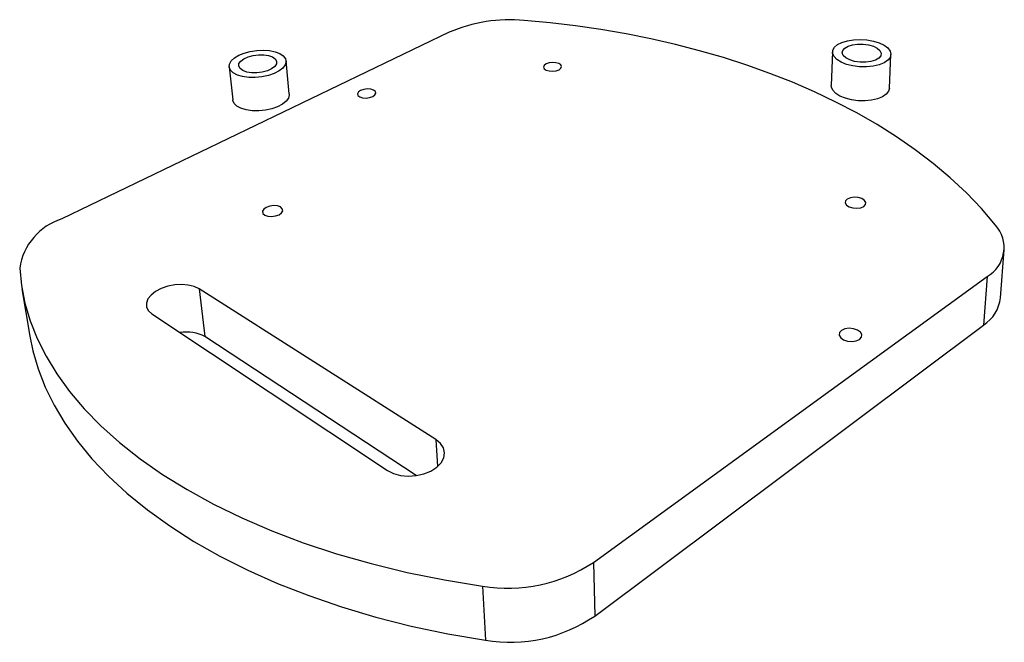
# Model space of a CAD drawing. Extents: x 0 to 140, y 0 to 203.
# Tile 1 of 5: x 74 to 139, y 120 to 161. Entities that reach past the tile are written whole.
import ezdxf

# ---------------------------------------------------------------- set-up
doc = ezdxf.new("R2010")
doc.units = 0
doc.layers.get('0').update_dxf_attribs({"linetype": 'CONTINUOUS'})

msp = doc.modelspace()

# ---------------------------------------------------------------- linework, layer by layer
at = {"color": 7, "linetype": 'CONTINUOUS'}
for p, q in [((101.987, 159.859), (76.351, 147.52)), ((127.329, 158.561), (127.254, 156.343)), ((131.093, 156.162), (131.199, 158.389)), ((91.4, 155.782), (91.193, 157.966)), ((87.422, 157.573), (87.66, 155.386)), ((138.449, 142.304), (138.697, 145.482)), ((111.515, 124.806), (137.563, 143.714)), ((137.563, 143.714), (137.323, 140.499)), ((73.717, 142.904), (74.238, 139.767)), ((101.095, 132.925), (85.438, 142.893)), ((85.438, 142.893), (85.823, 139.738)), ((82.315, 141.24), (97.891, 130.89)), ((111.605, 121.256), (137.323, 140.499)), ((99.794, 130.541), (85.823, 139.738)), ((111.515, 124.806), (111.605, 121.256)), ((104.182, 123.221), (104.379, 119.654))]:
    msp.add_line(p, q, dxfattribs=at)
at = {"color": 8, "linetype": 'CONTINUOUS'}
msp.add_line((101.095, 132.925), (101.212, 131.137), dxfattribs=at)
at = {"color": 7, "linetype": 'CONTINUOUS', "flags": 128}
for points in [[(138.122, 147.109), (137.192, 148.197), (136.192, 149.239), (135.125, 150.235), (133.997, 151.186), (132.811, 152.09), (131.571, 152.949), (130.281, 153.762), (128.944, 154.529), (127.564, 155.251), (126.145, 155.928), (124.688, 156.559), (123.197, 157.147), (121.675, 157.69), (120.124, 158.189), (118.546, 158.645), (116.944, 159.058), (115.321, 159.428), (113.678, 159.755), (112.016, 160.041), (110.339, 160.285), (108.648, 160.488), (106.944, 160.649)], [(130.422, 159.164), (130.746, 159.009), (130.993, 158.825), (131.147, 158.622), (131.2, 158.411), (131.148, 158.202), (130.994, 158.009), (130.744, 157.84), (130.413, 157.706), (130.018, 157.615), (129.582, 157.571), (129.127, 157.577), (128.681, 157.633), (128.267, 157.735), (127.909, 157.878), (127.626, 158.053), (127.432, 158.251), (127.338, 158.46), (127.347, 158.67), (127.459, 158.869), (127.667, 159.047), (127.959, 159.194), (128.32, 159.303), (128.73, 159.369), (129.168, 159.388), (129.611, 159.358), (130.037, 159.283), (130.422, 159.164)], [(130.037, 158.94), (130.295, 158.809), (130.471, 158.652), (130.549, 158.481), (130.523, 158.31), (130.394, 158.153), (130.172, 158.022), (129.875, 157.929), (129.528, 157.882), (129.158, 157.884), (128.798, 157.935), (128.476, 158.032), (128.218, 158.165), (128.047, 158.324), (127.974, 158.495), (128.006, 158.665), (128.138, 158.82), (128.361, 158.948), (128.655, 159.039), (128.997, 159.085), (129.361, 159.083), (129.717, 159.034), (130.037, 158.94)], [(90.772, 158.455), (91.005, 158.3), (91.149, 158.117), (91.194, 157.915), (91.138, 157.705), (90.982, 157.498), (90.735, 157.305), (90.409, 157.137), (90.022, 157.004), (89.595, 156.913), (89.152, 156.87), (88.718, 156.876), (88.316, 156.932), (87.969, 157.034), (87.697, 157.176), (87.512, 157.35), (87.426, 157.547), (87.442, 157.756), (87.558, 157.965), (87.767, 158.163), (88.057, 158.34), (88.414, 158.486), (88.817, 158.595), (89.245, 158.66), (89.677, 158.678), (90.089, 158.649), (90.461, 158.573), (90.772, 158.455)], [(90.287, 158.232), (90.469, 158.102), (90.559, 157.946), (90.547, 157.776), (90.435, 157.605), (90.231, 157.449), (89.95, 157.319), (89.617, 157.226), (89.258, 157.179), (88.904, 157.182), (88.582, 157.233), (88.321, 157.329), (88.141, 157.462), (88.056, 157.62), (88.073, 157.79), (88.19, 157.96), (88.396, 158.114), (88.676, 158.241), (89.005, 158.331), (89.359, 158.377), (89.708, 158.375), (90.026, 158.326), (90.287, 158.232)], [(109.245, 157.387), (109.373, 157.485), (109.415, 157.597), (109.366, 157.706), (109.234, 157.795), (109.039, 157.852), (108.81, 157.867), (108.582, 157.839), (108.389, 157.771), (108.261, 157.674), (108.217, 157.563), (108.264, 157.453), (108.395, 157.363), (108.591, 157.306), (108.822, 157.29), (109.052, 157.319), (109.245, 157.387)], [(131.093, 156.162), (131.042, 155.972), (130.888, 155.775), (130.64, 155.603), (130.312, 155.467), (129.92, 155.374), (129.487, 155.33), (129.036, 155.337), (128.594, 155.394), (128.184, 155.499), (127.828, 155.645), (127.547, 155.824), (127.355, 156.026), (127.262, 156.24), (127.254, 156.343)], [(91.4, 155.782), (91.401, 155.73), (91.346, 155.515), (91.192, 155.304), (90.947, 155.108), (90.624, 154.937), (90.241, 154.802), (89.818, 154.71), (89.378, 154.666), (88.947, 154.673), (88.548, 154.73), (88.204, 154.834), (87.933, 154.98), (87.75, 155.158), (87.663, 155.359), (87.66, 155.386)], [(96.922, 155.614), (97.066, 155.715), (97.127, 155.831), (97.095, 155.945), (96.977, 156.038), (96.789, 156.097), (96.56, 156.113), (96.326, 156.084), (96.121, 156.014), (95.976, 155.913), (95.913, 155.797), (95.943, 155.684), (96.061, 155.59), (96.249, 155.53), (96.479, 155.514), (96.716, 155.543), (96.922, 155.614)], [(129.4, 148.345), (129.517, 148.467), (129.533, 148.608), (129.446, 148.745), (129.269, 148.859), (129.03, 148.931), (128.764, 148.951), (128.513, 148.917), (128.313, 148.833), (128.195, 148.712), (128.177, 148.572), (128.262, 148.434), (128.438, 148.32), (128.678, 148.246), (128.946, 148.225), (129.2, 148.26), (129.4, 148.345)], [(90.72, 147.798), (90.886, 147.919), (90.963, 148.059), (90.938, 148.195), (90.816, 148.308), (90.616, 148.38), (90.369, 148.4), (90.11, 148.366), (89.88, 148.283), (89.713, 148.163), (89.635, 148.024), (89.658, 147.887), (89.778, 147.773), (89.979, 147.7), (90.229, 147.679), (90.489, 147.714), (90.72, 147.798)], [(73.567, 144.264), (73.684, 143.112), (73.913, 141.95), (74.259, 140.781), (74.723, 139.609), (75.311, 138.438), (76.024, 137.271), (76.864, 136.113), (77.834, 134.968), (78.935, 133.841), (80.166, 132.738), (81.529, 131.662), (83.021, 130.62), (84.641, 129.617), (86.386, 128.659), (88.252, 127.75), (90.235, 126.897), (92.328, 126.105), (94.526, 125.378), (96.819, 124.722), (99.199, 124.141), (101.657, 123.64), (104.182, 123.221)], [(85.438, 142.893), (85.115, 143.047), (84.722, 143.144), (84.282, 143.18), (83.819, 143.153), (83.361, 143.063), (82.931, 142.916), (82.556, 142.72), (82.256, 142.486), (82.049, 142.226), (81.948, 141.957), (81.96, 141.692), (82.084, 141.448), (82.315, 141.24)], [(127.933, 140.144), (127.802, 139.998), (127.782, 139.829), (127.875, 139.662), (128.068, 139.523), (128.332, 139.432), (128.627, 139.406), (128.906, 139.447), (129.127, 139.549), (129.256, 139.696), (129.274, 139.866), (129.178, 140.032), (128.984, 140.17), (128.721, 140.259), (128.43, 140.285), (128.153, 140.245), (127.933, 140.144)], [(74.238, 139.767), (74.437, 138.792), (74.785, 137.598), (75.251, 136.4), (75.838, 135.202), (76.548, 134.01), (77.384, 132.826), (78.348, 131.657), (79.44, 130.506), (80.662, 129.379), (82.011, 128.28), (83.489, 127.216), (85.091, 126.192), (86.817, 125.213), (88.661, 124.285), (90.62, 123.414), (92.687, 122.604), (94.856, 121.861), (97.118, 121.191), (99.466, 120.596), (101.89, 120.083), (104.379, 119.654)], [(97.891, 130.89), (98.287, 130.689), (98.756, 130.559), (99.271, 130.509), (99.799, 130.542), (100.31, 130.656), (100.773, 130.843), (101.16, 131.093), (101.448, 131.39), (101.621, 131.715), (101.671, 132.051), (101.595, 132.376), (101.399, 132.673), (101.095, 132.925)]]:
    msp.add_lwpolyline(points, dxfattribs=at)
at = {"color": 7, "linetype": 'CONTINUOUS'}
for centre, radius, start, end in [((105.991, 150.676), 10.018, 84.54315, 113.55755), ((77.568, 143.661), 4.046, 107.51118, 171.43113), ((136.469, 145.638), 2.213, 299.62936, 41.67901), ((135.968, 142.597), 2.498, 302.85502, 353.26552), ((84.619, 137.476), 2.563, 61.97878, 99.85693), ((105.826, 133.371), 10.282, 260.79655, 303.59357), ((106.011, 129.391), 9.872, 260.48305, 304.51378)]:
    msp.add_arc(centre, radius, start, end, dxfattribs=at)

doc.saveas('drawing.dxf')
